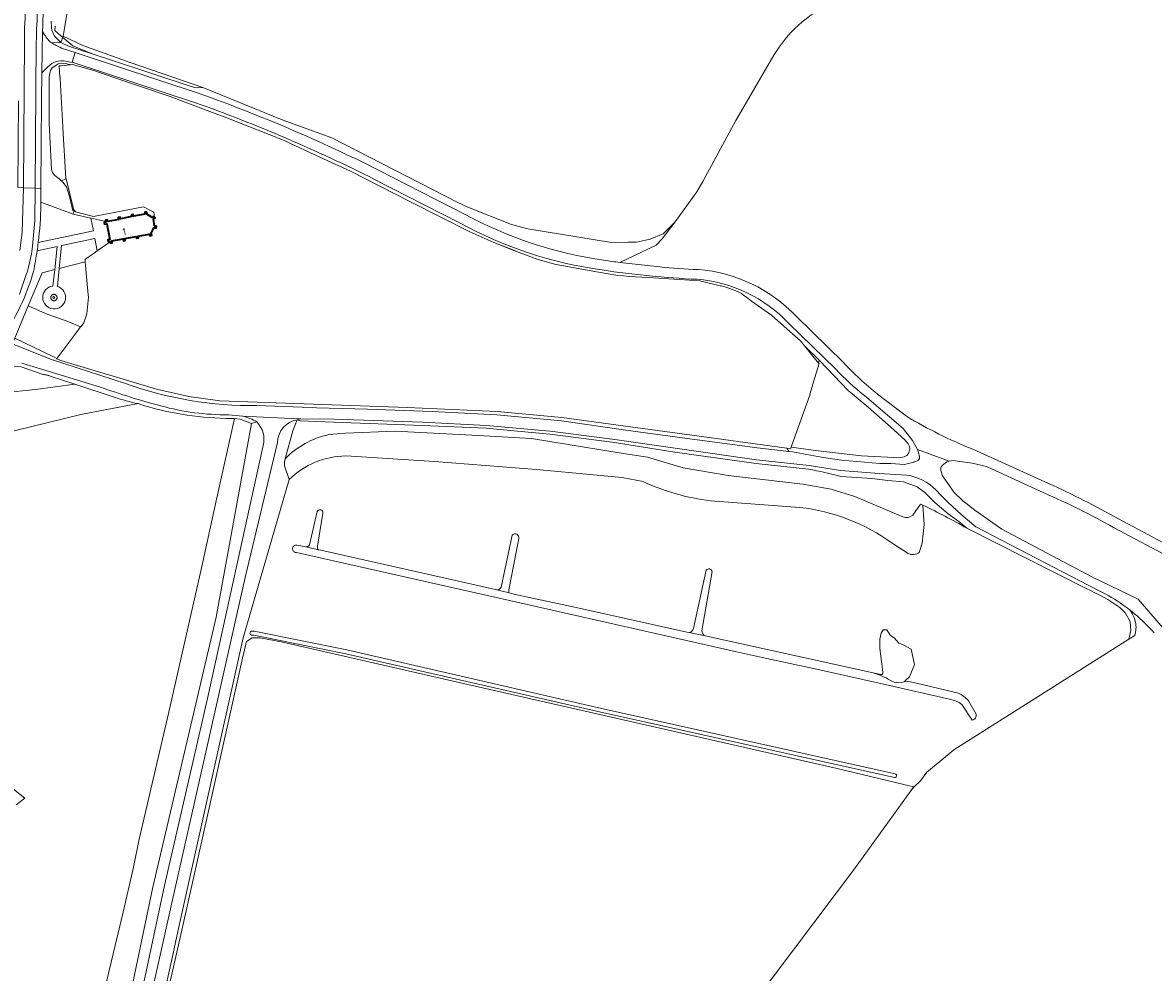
# Model space of a CAD drawing. Extents: x 184422 to 186971, y 345860 to 349088.
# Tile 55 of 59: x 185929 to 186216, y 347972 to 348213. Entities that reach past the tile are written whole.
import ezdxf
from ezdxf.enums import TextEntityAlignment as Align

# ---------------------------------------------------------------- set-up
doc = ezdxf.new("R2010")
doc.units = 0
for name, color, linetype, lineweight in [('B-WE-GR-BEPLANTING_CULTUUR_HEESTERS-GV', 90, 'Continuous', 18), ('B-WE-GR-GRAS-GV', 60, 'Continuous', 13), ('B-WE-GR-HOUTWAL-GV', 40, 'Continuous', 13), ('B-WE-GW-TALUD_KRUIN-G', 90, 'Continuous', 18), ('B-WE-IE-TERREINAFSCHEIDING_KUNSTMATIG_HEKWERK-G', 20, 'IE-TERREINAFSCHEIDING-KUNSTMATIG', 18), ('B-WE-OG-BEBOUWING-GV', 7, 'Continuous', 35), ('B-WE-OG-BEBOUWING-T18', 1, 'Continuous', 18), ('B-WE-OG-TERREIN_CULTUURSCHEIDING-GV', 7, 'Continuous', 18), ('B-WE-OG-TERREIN_ERF-GV', 7, 'Continuous', 18), ('B-WE-OG-WATER_GREPPEL-GV', 160, 'Continuous', 18), ('B-WE-OG-WEG-GV', 7, 'Continuous', 18), ('B-WE-VH-VERHARDING_ASFALT-GV', 252, 'Continuous', 18), ('B-WE-VH-VERHARDING_BETONSTRAATSTEEN-GV', 252, 'Continuous', 18), ('B-WE-VH-VERHARDING_GESLOTEN-GV', 252, 'Continuous', 18), ('B-WE-VH-VERHARDING_HALFVERHARDING_GRIND-GV', 252, 'Continuous', 18), ('B-WE-VH-VERHARDING_SIERBESTRATING-GV', 252, 'Continuous', 18), ('B-WE-VH-VERHARDING_STRAATBAKSTEEN-GV', 252, 'Continuous', 18)]:
    doc.layers.add(name, color=color, linetype=linetype, lineweight=lineweight)
doc.styles.add('NLCS-ISO-M1000-T18', font='NLCS-ISO.ttf', dxfattribs={"height": 1.8})
doc.linetypes.add('IE-TERREINAFSCHEIDING-KUNSTMATIG', pattern='A,4,[82,NLCS.SHX,S=0.75,R=90,X=0,Y=0],4,-2', length=10)

msp = doc.modelspace()

# ---------------------------------------------------------------- linework, layer by layer
at = {"layer": 'B-WE-GR-BEPLANTING_CULTUUR_HEESTERS-GV', "flags": 128}
for points in [[(185930.383, 348141.364), (185935.162, 348139.189), (185940.719, 348137.244), (185943.701, 348135.956), (185943.812, 348136.103), (185944.506, 348137.017), (185945.1, 348138.757), (185945.294, 348139.326), (185945.664, 348143.496), (185945.608, 348144.157), (185944.977, 348151.599), (185944.896, 348152.555), (185938.272, 348150.861), (185937.811, 348146.266)], [(185936.672, 348146.374), (185937.102, 348150.562), (185933.89, 348149.741), (185930.383, 348141.364)]]:
    msp.add_lwpolyline(points, dxfattribs=at)
at = {"layer": 'B-WE-GR-BEPLANTING_CULTUUR_HEESTERS-GV'}
msp.add_lwpolyline([(185937.811, 348146.266, -10.089994), (185936.672, 348146.374)], format="xyb", dxfattribs=at)
at = {"layer": 'B-WE-GR-GRAS-GV', "flags": 128}
for points in [[(185936.248, 348213.695), (185936.302, 348212.055), (185936.393, 348211.435), (185936.696, 348210.642), (185937.095, 348209.885), (185937.784, 348209.152), (185938.666, 348208.291), (185939.258, 348209.887), (185940.499, 348217.485)], [(185940.499, 348217.485), (185939.258, 348209.887), (185944.274, 348207.542), (185956.264, 348203.194), (185974.751, 348196.896), (185994.965, 348188.6), (186007.55, 348184.015), (186039.642, 348167.629), (186042.177, 348166.393), (186053.288, 348161.983), (186057.401, 348160.95), (186078.715, 348157.468), (186082.81, 348157.483), (186085.027, 348157.491), (186088.535, 348158.327), (186091.814, 348159.609), (186094.864, 348162.687), (186100.381, 348170.337), (186101.961, 348172.937), (186110.325, 348188.45), (186119.995, 348205.041)], [(185958.359, 348116.457), (185943.794, 348113.7), (185918.394, 348107.482)], [(185928.234, 347873.772), (185939.866, 347924.613), (185950.918, 347972.272), (185954.557, 347987.121), (185957.114, 347998.594), (185958.589, 348005.74), (185966.03, 348037.669), (185974.553, 348075.038), (185978.159, 348091.756), (185982.86, 348112.709)], [(185982.86, 348112.709), (185982.278, 348112.723), (185981.865, 348112.719), (185981.452, 348112.717), (185981.215, 348112.717), (185981.039, 348112.717), (185980.626, 348112.72)], [(186128.755, 348099.784), (186115.475, 348101.213), (186094.758, 348104.109), (186078.859, 348106.682), (186063.027, 348108.704), (186054.832, 348109.458), (186046.801, 348110.212), (186030.64, 348110.9), (186007.989, 348111.785), (185999.499, 348112.08), (185998.795, 348112.317), (185997.655, 348109.588), (185995.687, 348102.467)], [(186152.818, 348087.634), (186140.59, 348092.826), (186134.545, 348094.685), (186127.361, 348096.002), (186108.367, 348098.152), (186096.887, 348100.127), (186087.887, 348102.847), (186081.174, 348103.898), (186058.35, 348107.579), (186044.794, 348108.338), (186023.655, 348109.475), (186011.043, 348108.963), (186006.802, 348108.587)], [(186006.802, 348108.587), (186011.043, 348108.963), (186023.655, 348109.475), (186044.794, 348108.338), (186058.35, 348107.579), (186081.174, 348103.898), (186087.887, 348102.847), (186096.887, 348100.127), (186108.367, 348098.152), (186127.361, 348096.002), (186134.545, 348094.685), (186140.59, 348092.826), (186152.818, 348087.634)], [(186086.709, 348096.648), (186081.405, 348097.704), (186059.621, 348099.699), (186033.65, 348101.759), (186011.141, 348103.159)], [(186011.141, 348103.159), (186033.65, 348101.759), (186059.621, 348099.699), (186081.405, 348097.704), (186086.709, 348096.648)], [(185995.572, 348100.663), (185996.736, 348097.207)], [(185996.736, 348097.207), (185985.047, 348056.893), (185968.421, 347982.221), (185967.221, 347976.599), (185950.101, 347900.371)], [(186169.031, 348084.755), (186167.01, 348086.449), (186164.319, 348088.467), (186160.889, 348091.292), (186158.333, 348093.848), (186156.45, 348095.328), (186152.952, 348096.606), (186148.984, 348096.875), (186144.881, 348097.413), (186137.099, 348097.969)], [(186126.618, 348090.056), (186103.902, 348091.741)], [(186103.902, 348091.741), (186126.618, 348090.056)], [(186156.962, 348078.614), (186157.653, 348080.984), (186158.194, 348085.727), (186157.88, 348090.608), (186157.228, 348090.906), (186155.299, 348088.112)], [(186155.299, 348088.112), (186157.228, 348090.906), (186157.88, 348090.608)], [(186157.88, 348090.608), (186158.194, 348085.727), (186157.653, 348080.984), (186156.962, 348078.614)], [(186001.905, 348080.573), (186003.872, 348088.996)], [(186005.29, 348088.625), (186003.969, 348080.2)], [(186199.413, 348069.421), (186169.031, 348084.755)], [(186050.612, 348069.814), (186053.448, 348082.997)], [(186055.112, 348082.143), (186052.599, 348069.087)], [(186154.131, 348078.387), (186150.04, 348080.959)], [(186150.04, 348080.959), (186154.131, 348078.387)], [(186102.553, 348057.405), (186145.217, 348047.985), (186147.08, 348047.574), (186147.591, 348047.592), (186147.712, 348048.135), (186147.446, 348050.195), (186146.891, 348054.199), (186146.939, 348056.574), (186147.277, 348058.118), (186147.784, 348058.948), (186148.725, 348058.948), (186149.57, 348057.546), (186150.656, 348056.802), (186151.729, 348055.578), (186151.824, 348055.539), (186152.831, 348055.126), (186154.916, 348054.014), (186155.715, 348050.142), (186154.464, 348047.011), (186153.439, 348046.021), (186153.095, 348045.689), (186153.882, 348045.783), (186154.645, 348045.739), (186156.264, 348045.363), (186166.944, 348042.872), (186167.298, 348042.687), (186167.644, 348042.483), (186167.98, 348042.261), (186168.305, 348042.022), (186168.617, 348041.767), (186168.915, 348041.496), (186169.199, 348041.211), (186169.466, 348040.914), (186171.395, 348037.475), (186171.421, 348037.249), (186171.403, 348037.008), (186171.335, 348036.765), (186171.217, 348036.537), (186171.054, 348036.337), (186170.858, 348036.179), (186170.644, 348036.067), (186170.426, 348036.002), (186167.815, 348039.967), (186167.084, 348040.498), (186166.195, 348040.878), (186164.667, 348041.345), (186148.324, 348045.007), (186131.237, 348048.825), (186116.981, 348051.862), (186110.148, 348053.41), (186050.118, 348066.989), (185998.588, 348078.583), (185998.404, 348078.596), (185998.215, 348078.647), (185998.032, 348078.741), (185997.87, 348078.875), (185997.741, 348079.04), (185997.652, 348079.225), (185997.606, 348079.416), (185997.598, 348079.6), (185997.625, 348079.782), (185997.692, 348079.966), (185997.8, 348080.141), (185997.947, 348080.292), (185998.123, 348080.407), (185998.314, 348080.481), (185998.508, 348080.511), (185998.692, 348080.504), (186000.94, 348080.039)], [(186004.232, 348079.314), (186004.766, 348079.196), (186049.162, 348069.174), (186049.576, 348069.075)], [(186099.505, 348059.269), (186102.752, 348074.118)], [(186104.291, 348073.748), (186101.654, 348058.65)], [(186052.687, 348068.332), (186053.883, 348068.047), (186068.544, 348064.864), (186084.945, 348061.225), (186097.814, 348058.365), (186098.478, 348058.23)], [(185962.893, 347953.818), (185969.591, 347983.342), (185976.125, 348012.51), (185984.896, 348051.703), (185985.85, 348056.003), (185987.309, 348056.89), (185989.33, 348056.89), (185995.079, 348055.834), (186042.161, 348045.019), (186136.04, 348023.677), (186155.5, 348019.053), (186154.83, 348017.955), (186155.623, 348019.001), (186157.255, 348020.574), (186158.917, 348022.751), (186162.163, 348025.415), (186165.777, 348028.383), (186210.287, 348056.579), (186210.748, 348058.73), (186210.597, 348061.065), (186209.313, 348063.249), (186207.957, 348064.62)], [(185987.186, 348058.591), (185987.818, 348058.591), (186011.368, 348053.817), (186075.085, 348039.211), (186150.86, 348022.331)], [(186109.684, 347957.333), (186140.526, 347998.151), (186154.83, 348017.955), (186155.5, 348019.053), (186136.04, 348023.677), (186042.161, 348045.019), (185995.079, 348055.834), (185989.33, 348056.89), (185987.309, 348056.89), (185985.85, 348056.003), (185984.896, 348051.703), (185976.125, 348012.51), (185969.591, 347983.342), (185962.893, 347953.818)], [(186150.643, 348021.355), (186074.864, 348038.236), (186011.157, 348052.84), (185987.717, 348057.591), (185987.186, 348057.591)], [(185914.941, 348027.654), (185929.529, 348016.148), (185927.277, 348014.468)]]:
    msp.add_lwpolyline(points, dxfattribs=at)
at = {"layer": 'B-WE-GR-GRAS-GV'}
for points in [[(186119.995, 348205.041, -0.1558419), (186134.557, 348218.187)], [(185980.626, 348112.72, -0.0744231), (185958.359, 348116.457)], [(186006.802, 348108.587, 0.1440888), (185995.687, 348102.467)], [(185995.687, 348102.467, -0.1440888), (186006.802, 348108.587)], [(185995.687, 348102.467, 0.0638413), (185995.572, 348100.663)], [(186011.141, 348103.159, 0.1894722), (185996.736, 348097.207)], [(185996.736, 348097.207, -0.1894722), (186011.141, 348103.159)], [(186137.099, 348097.969, 0.0176181), (186128.755, 348099.784)], [(186103.902, 348091.741, -0.0768333), (186086.709, 348096.648)], [(186086.709, 348096.648, 0.0768333), (186103.902, 348091.741)], [(186003.872, 348088.996, -0.9121427), (186005.29, 348088.625)], [(186150.04, 348080.959, 0.1305734), (186126.618, 348090.056)], [(186126.618, 348090.056, -0.1305734), (186150.04, 348080.959)], [(186169.031, 348084.755, 0.0258914), (186157.88, 348090.608)], [(186157.88, 348090.608, -0.0258914), (186169.031, 348084.755)], [(186155.299, 348088.112, -0.2886722), (186152.818, 348087.634)], [(186152.818, 348087.634, 0.2886722), (186155.299, 348088.112)], [(186053.448, 348082.997, -0.8134606), (186055.112, 348082.143)], [(186000.94, 348080.039, 0.328231), (186001.905, 348080.573)], [(186003.969, 348080.2, 0.3556831), (186004.232, 348079.314)], [(186156.962, 348078.614, -0.2884643), (186154.131, 348078.387)], [(186154.131, 348078.387, 0.2884643), (186156.962, 348078.614)], [(186102.752, 348074.118, -0.6253357), (186104.291, 348073.748)], [(186049.576, 348069.075, 0.3364397), (186050.612, 348069.814)], [(186207.957, 348064.62, 0.0519028), (186199.413, 348069.421)], [(186052.599, 348069.087, 0.2093606), (186052.687, 348068.332)], [(185987.186, 348057.591, -0.8337091), (185987.186, 348058.591)], [(186098.478, 348058.23, 0.301066), (186099.505, 348059.269)], [(186101.654, 348058.65, 0.3055134), (186102.553, 348057.405)], [(186150.86, 348022.331, -0.88171), (186150.643, 348021.355)]]:
    msp.add_lwpolyline(points, format="xyb", dxfattribs=at)
at = {"layer": 'B-WE-GR-GRAS-GV', "flags": 128}
for points in [[(185939.258, 348209.887), (185938.666, 348208.291), (185940.602, 348207.331), (185946.917, 348205.311), (185951.281, 348203.915), (185971.846, 348197.145), (185972.743, 348196.862), (185973.443, 348196.777), (185974.751, 348196.896), (185956.264, 348203.194), (185944.274, 348207.542)], [(185938.773, 348173.152), (185940.003, 348173.629), (185939.976, 348173.736), (185939.207, 348186.595), (185939.187, 348186.828), (185938.461, 348199.071), (185938.478, 348199.558), (185938.435, 348199.505), (185938.268, 348202.334), (185938.735, 348202.388), (185941.037, 348202.657), (185940.953, 348202.684), (185939.809, 348202.933), (185938.781, 348203.035), (185938.017, 348202.897), (185937.269, 348202.38), (185936.379, 348201.734), (185936.106, 348201.348), (185935.831, 348200.465), (185935.702, 348199.559), (185935.669, 348187.806), (185936.328, 348176.085), (185936.582, 348175.265), (185937.145, 348174.489), (185938.23, 348173.62)], [(185937.631, 348127.963), (185937.527, 348127.826), (185938.694, 348127.446), (185962.981, 348120.177), (185971.242, 348118.309), (185979.142, 348117.161), (186026.732, 348115.476), (186049.62, 348114.441), (186066.107, 348112.915), (186097.291, 348108.69), (186123.252, 348105.135), (186124.212, 348105.003), (186124.34, 348105.357), (186124.528, 348105.879), (186129.197, 348118.828), (186129.141, 348118.875), (186130.746, 348124.241), (186131.465, 348126.646), (186131.345, 348126.792), (186127.806, 348131.124), (186126.635, 348132.557), (186124.037, 348134.846), (186119.373, 348138.955), (186114.333, 348142.525), (186113.045, 348143.522), (186112.388, 348143.974), (186111.716, 348144.437), (186110.728, 348144.99), (186108.799, 348145.76), (186107.245, 348146.234), (186106.581, 348146.394), (186106.346, 348146.451), (186101.12, 348147.707), (186088.004, 348148.505), (186083.15, 348148.812), (186081.714, 348148.93), (186080.29, 348149.046), (186079.313, 348149.2), (186077.313, 348149.517), (186073.928, 348150.137), (186064.163, 348151.971), (186059.773, 348153.243), (186054.527, 348155.174), (186053.819, 348155.494), (186048.755, 348157.4), (186042.695, 348160.13), (186027.774, 348167.705), (186012.339, 348175.542), (186004.495, 348179.114), (185995.627, 348183.283), (185995.179, 348183.494), (185994.481, 348183.771), (185980.864, 348189.172), (185976.551, 348190.785), (185966.48, 348194.553), (185952.133, 348199.377), (185947.081, 348201.148), (185941.64, 348202.727), (185941.037, 348202.657), (185938.735, 348202.388), (185938.268, 348202.334), (185938.435, 348199.505), (185938.478, 348199.558), (185938.461, 348199.071), (185939.187, 348186.828), (185939.207, 348186.595), (185939.976, 348173.736), (185940.003, 348173.629), (185941.904, 348165.96), (185942.101, 348165.678), (185942.431, 348165.206), (185947.001, 348164.047), (185959.696, 348166.477), (185961.431, 348165.598), (185962.317, 348165.149), (185962.512, 348163.814), (185962.621, 348163.683), (185962.54, 348163.623), (185962.212, 348163.38), (185962.49, 348161.709), (185962.832, 348161.625), (185963.017, 348161.579), (185962.874, 348161.101), (185962.617, 348161.178), (185962.405, 348161.241), (185961.899, 348160.32), (185961.604, 348159.784), (185961.791, 348159.331), (185961.338, 348159.144), (185961.155, 348159.588), (185958.305, 348159.053), (185958.388, 348158.6), (185957.906, 348158.511), (185957.824, 348158.96), (185957.821, 348158.974), (185954.969, 348158.448), (185954.977, 348158.405), (185955.054, 348157.986), (185954.572, 348157.897), (185954.496, 348158.311), (185954.487, 348158.359), (185951.674, 348157.841), (185951.688, 348157.764), (185951.76, 348157.379), (185951.278, 348157.29), (185951.226, 348157.577), (185947.922, 348155.307), (185947.104, 348154.745), (185944.817, 348153.172), (185944.872, 348152.743), (185944.896, 348152.555), (185944.977, 348151.599), (185945.608, 348144.157), (185945.664, 348143.496), (185945.294, 348139.326), (185945.1, 348138.757), (185944.506, 348137.017), (185943.812, 348136.103), (185943.701, 348135.956), (185942.56, 348134.454), (185937.702, 348128.056)], [(185941.904, 348165.96), (185940.003, 348173.629), (185938.773, 348173.152), (185939.209, 348172.776), (185940.07, 348171.595), (185940.871, 348169.175), (185941.694, 348165.464)]]:
    msp.add_lwpolyline(points, close=True, dxfattribs=at)
at = {"layer": 'B-WE-GR-HOUTWAL-GV', "flags": 128}
for points in [[(185952.226, 348118.131), (185942.215, 348121.374), (185932.265, 348120.061), (185923.979, 348119.224)], [(185918.394, 348107.482), (185943.794, 348113.7), (185958.359, 348116.457)], [(185951.933, 347944.834), (185962.094, 347993.507), (185978.155, 348062.174), (185987.19, 348111.408), (185984.239, 348112.523), (185982.86, 348112.709), (185978.159, 348091.756), (185974.553, 348075.038), (185966.03, 348037.669), (185958.589, 348005.74), (185957.114, 347998.594), (185954.557, 347987.121), (185950.918, 347972.272), (185939.866, 347924.613)]]:
    msp.add_lwpolyline(points, dxfattribs=at)
at = {"layer": 'B-WE-GR-HOUTWAL-GV'}
msp.add_lwpolyline([(185958.359, 348116.457, -0.039141), (185952.226, 348118.131)], format="xyb", dxfattribs=at)
at = {"layer": 'B-WE-GW-TALUD_KRUIN-G', "flags": 128}
msp.add_lwpolyline([(185941.778, 348164.636), (185946.26, 348163.639), (185950.087, 348162.787), (185950.029, 348163.109), (185950.497, 348163.215), (185950.619, 348162.752), (185953.409, 348163.312), (185953.287, 348163.802), (185953.771, 348163.906), (185953.866, 348163.426), (185956.727, 348164.01), (185956.597, 348164.465), (185957.073, 348164.569), (185957.186, 348164.101), (185960.013, 348164.664), (185960.025, 348165.153), (185960.514, 348165.15), (185960.502, 348164.645), (185961.927, 348163.792), (185962.309, 348164.059), (185962.512, 348163.814)], dxfattribs=at)
at = {"layer": 'B-WE-GW-TALUD_KRUIN-G'}
msp.add_lwpolyline([(186006.802, 348108.587, 0.1440888), (185995.687, 348102.467)], format="xyb", dxfattribs=at)
at = {"layer": 'B-WE-IE-TERREINAFSCHEIDING_KUNSTMATIG_HEKWERK-G', "flags": 128}
for points in [[(185937.192, 348212.467), (185937.159, 348211.369), (185938.696, 348209.996), (185941.71, 348207.41), (185946.917, 348205.311)], [(186131.549, 348127.428), (186127.806, 348131.124), (186126.635, 348132.557), (186124.037, 348134.846), (186119.373, 348138.955), (186114.333, 348142.525), (186113.045, 348143.522), (186112.388, 348143.974), (186111.716, 348144.437), (186110.728, 348144.99), (186108.799, 348145.76), (186107.245, 348146.234), (186106.581, 348146.394), (186106.346, 348146.451), (186101.12, 348147.707), (186088.004, 348148.505), (186083.15, 348148.812), (186081.714, 348148.93), (186080.29, 348149.046), (186079.313, 348149.2), (186077.313, 348149.517), (186073.928, 348150.137), (186064.163, 348151.971), (186059.773, 348153.243), (186054.527, 348155.174), (186048.755, 348157.4), (186042.695, 348160.13), (186027.774, 348167.705), (186012.339, 348175.542), (186004.495, 348179.114), (185995.627, 348183.283), (185994.481, 348183.771), (185980.864, 348189.172), (185976.551, 348190.785), (185966.48, 348194.553), (185952.133, 348199.377), (185947.081, 348201.148), (185941.64, 348202.727)]]:
    msp.add_lwpolyline(points, dxfattribs=at)
at = {"layer": 'B-WE-OG-BEBOUWING-GV', "flags": 128}
msp.add_lwpolyline([(185951.193, 348157.752), (185951.211, 348157.657), (185951.226, 348157.577), (185951.278, 348157.29), (185951.76, 348157.379), (185951.688, 348157.764), (185951.674, 348157.841), (185954.487, 348158.359), (185954.496, 348158.311), (185954.572, 348157.897), (185955.054, 348157.986), (185954.977, 348158.405), (185954.969, 348158.448), (185957.821, 348158.974), (185957.824, 348158.96), (185957.906, 348158.511), (185958.388, 348158.6), (185958.305, 348159.053), (185961.155, 348159.588), (185961.338, 348159.144), (185961.791, 348159.331), (185961.604, 348159.784), (185961.899, 348160.32), (185962.405, 348161.241), (185962.617, 348161.178), (185962.874, 348161.101), (185963.017, 348161.579), (185962.832, 348161.625), (185962.49, 348161.709), (185962.212, 348163.38), (185962.54, 348163.623), (185962.621, 348163.683), (185962.512, 348163.814), (185962.309, 348164.059), (185961.927, 348163.792), (185960.502, 348164.645), (185960.514, 348165.15), (185960.025, 348165.153), (185960.013, 348164.664), (185957.186, 348164.101), (185957.073, 348164.569), (185956.597, 348164.465), (185956.727, 348164.01), (185953.866, 348163.426), (185953.771, 348163.906), (185953.287, 348163.802), (185953.409, 348163.312), (185950.619, 348162.752), (185950.497, 348163.215), (185950.029, 348163.109), (185950.087, 348162.787), (185950.112, 348162.646), (185949.665, 348162.533), (185949.746, 348162.093), (185950.374, 348162.195), (185951.104, 348158.234), (185950.622, 348158.145), (185950.711, 348157.664)], close=True, dxfattribs=at)
at = {"layer": 'B-WE-OG-TERREIN_CULTUURSCHEIDING-GV', "flags": 128}
for points in [[(185938.272, 348150.861), (185944.896, 348152.555), (185944.872, 348152.743), (185944.817, 348153.172), (185947.104, 348154.745), (185947.922, 348155.307), (185947.342, 348158.455), (185938.853, 348156.657)], [(185937.614, 348127.971), (185937.631, 348127.963), (185937.702, 348128.056), (185942.56, 348134.454), (185943.701, 348135.956), (185940.719, 348137.244), (185935.162, 348139.189), (185930.383, 348141.364), (185926.941, 348133.141), (185936.612, 348128.46), (185937.052, 348128.247)]]:
    msp.add_lwpolyline(points, close=True, dxfattribs=at)
at = {"layer": 'B-WE-OG-TERREIN_ERF-GV', "flags": 128}
msp.add_lwpolyline([(185942.101, 348165.678), (185941.778, 348164.636), (185946.26, 348163.639), (185950.087, 348162.787), (185950.029, 348163.109), (185950.497, 348163.215), (185950.619, 348162.752), (185953.409, 348163.312), (185953.287, 348163.802), (185953.771, 348163.906), (185953.866, 348163.426), (185956.727, 348164.01), (185956.597, 348164.465), (185957.073, 348164.569), (185957.186, 348164.101), (185960.013, 348164.664), (185960.025, 348165.153), (185960.514, 348165.15), (185960.502, 348164.645), (185961.927, 348163.792), (185962.309, 348164.059), (185962.512, 348163.814), (185962.317, 348165.149), (185961.431, 348165.598), (185959.696, 348166.477), (185947.001, 348164.047), (185942.431, 348165.206)], close=True, dxfattribs=at)
msp.add_lwpolyline([(185927.277, 348014.468), (185929.529, 348016.148), (185914.941, 348027.654)], dxfattribs=at)
at = {"layer": 'B-WE-OG-WATER_GREPPEL-GV'}
for points in [[(186005.29, 348088.625, 0.9121427), (186003.872, 348088.996)], [(186001.905, 348080.573, -0.328231), (186000.94, 348080.039)], [(186004.232, 348079.314, -0.3556831), (186003.969, 348080.2)], [(185987.186, 348058.591, 0.8337091), (185987.186, 348057.591)], [(186150.643, 348021.355, 0.88171), (186150.86, 348022.331)]]:
    msp.add_lwpolyline(points, format="xyb", dxfattribs=at)
at = {"layer": 'B-WE-OG-WATER_GREPPEL-GV', "flags": 128}
for points in [[(186003.872, 348088.996), (186001.905, 348080.573)], [(186003.969, 348080.2), (186005.29, 348088.625)], [(186000.94, 348080.039), (186004.232, 348079.314)], [(186150.86, 348022.331), (186075.085, 348039.211), (186011.368, 348053.817), (185987.818, 348058.591), (185987.186, 348058.591)], [(185987.186, 348057.591), (185987.717, 348057.591), (186011.157, 348052.84), (186074.864, 348038.236), (186150.643, 348021.355)]]:
    msp.add_lwpolyline(points, dxfattribs=at)
msp.add_lwpolyline([(186004.766, 348079.196), (186004.232, 348079.314), (186000.94, 348080.039), (185998.692, 348080.504), (185998.508, 348080.511), (185998.314, 348080.481), (185998.123, 348080.407), (185997.947, 348080.292), (185997.8, 348080.141), (185997.692, 348079.966), (185997.625, 348079.782), (185997.598, 348079.6), (185997.606, 348079.416), (185997.652, 348079.225), (185997.741, 348079.04), (185997.87, 348078.875), (185998.032, 348078.741), (185998.215, 348078.647), (185998.404, 348078.596), (185998.588, 348078.583), (186050.118, 348066.989), (186110.148, 348053.41), (186116.981, 348051.862), (186131.237, 348048.825), (186148.324, 348045.007), (186164.667, 348041.345), (186166.195, 348040.878), (186167.084, 348040.498), (186167.815, 348039.967), (186170.426, 348036.002), (186170.644, 348036.067), (186170.858, 348036.179), (186171.054, 348036.337), (186171.217, 348036.537), (186171.335, 348036.765), (186171.403, 348037.008), (186171.421, 348037.249), (186171.395, 348037.475), (186169.466, 348040.914), (186169.199, 348041.211), (186168.915, 348041.496), (186168.617, 348041.767), (186168.305, 348042.022), (186167.98, 348042.261), (186167.644, 348042.483), (186167.298, 348042.687), (186166.944, 348042.872), (186156.264, 348045.363), (186154.645, 348045.739), (186153.882, 348045.783), (186153.095, 348045.689), (186152.328, 348045.569), (186151.653, 348045.502), (186151.14, 348045.549), (186150.614, 348045.668), (186149.796, 348045.961), (186149.01, 348046.406), (186148.507, 348046.709), (186147.847, 348047.017), (186147.048, 348047.421), (186145.217, 348047.985), (186102.553, 348057.405), (186098.478, 348058.23), (186097.814, 348058.365), (186084.945, 348061.225), (186068.544, 348064.864), (186053.883, 348068.047), (186052.687, 348068.332), (186049.576, 348069.075), (186049.162, 348069.174)], close=True, dxfattribs=at)
at = {"layer": 'B-WE-OG-WEG-GV'}
for points in [[(185934.842, 348222.274, 0.0178659), (185933.988, 348211.102)], [(185934.558, 348210.276, 0.1092907), (185936.351, 348208.209)], [(185936.351, 348208.209, 0.0535239), (185937.505, 348207.529)], [(185937.505, 348207.529, 0.0232885), (185939.338, 348206.702)], [(185939.963, 348203.514, 0.2681349), (185935.372, 348202.123)], [(186018.445, 348173.498, 0.0305443), (185972.931, 348192.985)], [(185973.85, 348195.337, -0.0304647), (186019.464, 348175.853)], [(186041.31, 348164.636, 0.08757), (186076.778, 348152.918)], [(186076.322, 348150.451, -0.0901259), (186040.015, 348162.45)], [(185932.642, 348155.326, -0.0145149), (185931.718, 348150.095)], [(186076.778, 348152.918, 0.0041295), (186080.811, 348152.352)], [(185931.718, 348150.095, -0.0793145), (185923.562, 348132.8)], [(186100.434, 348148.08, -0.0259889), (186076.322, 348150.451)], [(186123.785, 348136.875, 0.1858653), (186100.434, 348148.08)], [(186142.988, 348118.571, -0.0460147), (186135.761, 348125.21)], [(185955.081, 348121.62, 0.0903083), (185988.55, 348115.948)], [(185964.129, 348115.899, -0.024633), (185948.755, 348120.685)], [(185952.226, 348118.131, 0.039141), (185958.359, 348116.457)], [(185958.359, 348116.457, 0.0744231), (185980.626, 348112.72)], [(185981.338, 348113.637, -0.0706661), (185964.129, 348115.899)], [(185988.484, 348111.802, 0.0823678), (185984.911, 348113.31)], [(185990.14, 348105.819, 0.2595769), (185988.484, 348111.802)], [(185998.795, 348112.317, 0.3637462), (185993.762, 348106.573)], [(186124.729, 348104.208, -0.0143889), (186132.058, 348102.826)], [(186156.763, 348103.956, 0.0668571), (186156.614, 348104.573)], [(185995.572, 348100.663, -0.0638413), (185995.687, 348102.467)], [(186155.571, 348101.567, 0.0278222), (186155.746, 348101.682)], [(186156.645, 348102.041, 0.3395983), (186156.984, 348103.04)], [(186128.755, 348099.784, -0.0176181), (186137.099, 348097.969)], [(186161.211, 348094.425, 0.1814756), (186153.736, 348098.233)], [(186199.413, 348069.421, -0.0519028), (186207.957, 348064.62)], [(186211.776, 348057.522, 0.120271), (186211.945, 348060.856)]]:
    msp.add_lwpolyline(points, format="xyb", dxfattribs=at)
at = {"layer": 'B-WE-OG-WEG-GV', "flags": 128}
for points in [[(185936.351, 348208.209), (185938.666, 348208.291), (185937.784, 348209.152), (185937.095, 348209.885), (185936.696, 348210.642), (185936.393, 348211.435), (185936.302, 348212.055), (185936.248, 348213.695)], [(185933.988, 348211.102), (185934.558, 348210.276)], [(186080.811, 348152.352), (186090.036, 348156.749), (186091.597, 348158.387), (186094.864, 348162.687), (186091.814, 348159.609), (186088.535, 348158.327), (186085.027, 348157.491), (186082.81, 348157.483), (186078.715, 348157.468), (186057.401, 348160.95), (186053.288, 348161.983), (186042.177, 348166.393), (186039.642, 348167.629), (186007.55, 348184.015), (185994.965, 348188.6), (185974.751, 348196.896), (185973.443, 348196.777), (185972.743, 348196.862), (185971.846, 348197.145), (185951.281, 348203.915), (185946.917, 348205.311), (185940.602, 348207.331), (185938.666, 348208.291), (185936.351, 348208.209)], [(185939.338, 348206.702), (185942.289, 348205.777), (185973.85, 348195.337)], [(185935.372, 348202.123), (185933.821, 348200.62), (185933.742, 348193.543), (185933.62, 348171.148), (185933.601, 348167.671), (185941.778, 348164.636), (185942.101, 348165.678)], [(185942.101, 348165.678), (185941.904, 348165.96), (185941.694, 348165.464), (185940.871, 348169.175), (185940.07, 348171.595), (185939.209, 348172.776), (185938.773, 348173.152), (185938.23, 348173.62), (185937.145, 348174.489), (185936.582, 348175.265), (185936.328, 348176.085), (185935.669, 348187.806), (185935.702, 348199.559), (185935.831, 348200.465), (185936.106, 348201.348), (185936.379, 348201.734), (185937.269, 348202.38), (185938.017, 348202.897), (185938.781, 348203.035), (185939.809, 348202.933), (185940.953, 348202.684), (185941.037, 348202.657), (185941.64, 348202.727), (185947.081, 348201.148), (185952.133, 348199.377), (185966.48, 348194.553), (185976.551, 348190.785), (185980.864, 348189.172), (185994.481, 348183.771), (185995.179, 348183.494), (185995.627, 348183.283), (186004.495, 348179.114), (186012.339, 348175.542), (186027.774, 348167.705), (186042.695, 348160.13), (186048.755, 348157.4), (186053.819, 348155.494), (186054.527, 348155.174), (186059.773, 348153.243), (186064.163, 348151.971), (186073.928, 348150.137), (186077.313, 348149.517), (186079.313, 348149.2), (186080.29, 348149.046), (186081.714, 348148.93), (186083.15, 348148.812), (186088.004, 348148.505), (186101.12, 348147.707), (186106.346, 348146.451), (186106.581, 348146.394), (186107.245, 348146.234), (186108.799, 348145.76), (186110.728, 348144.99), (186111.716, 348144.437), (186112.388, 348143.974), (186113.045, 348143.522), (186114.333, 348142.525), (186119.373, 348138.955), (186124.037, 348134.846), (186126.635, 348132.557), (186127.806, 348131.124), (186131.345, 348126.792), (186131.478, 348127.357), (186131.549, 348127.428), (186138.87, 348119.77), (186143.923, 348115.586), (186150.471, 348109.823), (186153.372, 348107.156), (186154.129, 348106.236), (186154.485, 348105.561), (186154.545, 348104.99), (186154.507, 348104.622), (186154.213, 348103.773), (186153.82, 348103.294), (186153.096, 348102.93), (186152.307, 348102.736), (186151.175, 348102.663), (186150.495, 348102.768), (186142.296, 348103.185), (186131.249, 348104.428), (186124.34, 348105.357), (186124.212, 348105.003), (186123.252, 348105.135), (186123.799, 348104.314), (186124.729, 348104.208)], [(185972.931, 348192.985), (185941.563, 348203.306), (185941.531, 348203.204), (185939.963, 348203.514)], [(186019.464, 348175.853), (186041.31, 348164.636)], [(186040.015, 348162.45), (186018.445, 348173.498)], [(185923.562, 348132.8), (185926.331, 348131.683), (185926.941, 348133.141), (185930.383, 348141.364), (185933.89, 348149.741), (185937.102, 348150.562), (185937.701, 348156.391), (185932.642, 348155.326)], [(186135.761, 348125.21), (186123.785, 348136.875)], [(185937.631, 348127.963), (185937.614, 348127.971), (185937.052, 348128.247), (185936.612, 348128.46), (185926.941, 348133.141), (185926.331, 348131.683), (185936.328, 348127.648), (185955.081, 348121.62)], [(185948.755, 348120.685), (185928.728, 348126.795)], [(185988.55, 348115.948), (186000, 348115.522), (186000.444, 348115.509), (186016.62, 348115.029), (186033.104, 348114.461), (186049.572, 348113.588), (186065.972, 348112.115), (186082.324, 348109.735), (186098.636, 348107.535), (186115.745, 348105.236), (186123.799, 348104.314), (186123.252, 348105.135), (186097.291, 348108.69), (186066.107, 348112.915), (186049.62, 348114.441), (186026.732, 348115.476), (185979.142, 348117.161), (185971.242, 348118.309), (185962.981, 348120.177), (185938.694, 348127.446), (185937.527, 348127.826), (185937.631, 348127.963)], [(185918.653, 348126.625), (185919.776, 348126.097), (185923.565, 348126.09), (185926.059, 348126.043), (185928.541, 348125.804), (185933.95, 348123.934), (185934.119, 348123.912), (185934.289, 348123.887), (185934.457, 348123.86), (185934.625, 348123.829), (185934.793, 348123.796), (185934.96, 348123.76), (185935.126, 348123.721), (185935.292, 348123.679), (185935.457, 348123.635), (185935.621, 348123.588), (185935.784, 348123.538), (185935.947, 348123.485), (185942.215, 348121.374), (185952.226, 348118.131)], [(185942.215, 348121.374), (185935.947, 348123.485), (185935.784, 348123.538), (185935.621, 348123.588), (185935.457, 348123.635), (185935.292, 348123.679), (185935.126, 348123.721), (185934.96, 348123.76), (185934.793, 348123.796), (185934.625, 348123.829), (185934.457, 348123.86), (185934.289, 348123.887), (185934.119, 348123.912), (185933.95, 348123.934), (185928.541, 348125.804), (185926.059, 348126.043), (185923.565, 348126.09), (185919.776, 348126.097), (185918.653, 348126.625)], [(185888.207, 348108.627), (185887.707, 348107.269), (185887.708, 348107.269), (185905.97, 348112.942), (185908.414, 348113.701), (185923.979, 348119.224), (185932.265, 348120.061), (185942.215, 348121.374)], [(186156.614, 348104.573), (186156.485, 348104.802), (186155.205, 348107.079), (186152.881, 348110.113), (186142.988, 348118.571)], [(185980.626, 348112.72), (185981.039, 348112.717), (185981.215, 348112.717), (185981.452, 348112.717), (185981.865, 348112.719), (185982.278, 348112.723), (185982.86, 348112.709), (185984.239, 348112.523), (185987.19, 348111.408), (185988.484, 348111.802)], [(185984.911, 348113.31), (185981.338, 348113.637)], [(186153.736, 348098.233), (186146.769, 348098.725), (186136.964, 348099.432), (186128.943, 348100.769), (186115.605, 348102.205), (186094.897, 348105.099), (186079.549, 348107.327), (186063.093, 348109.491), (186046.801, 348110.9), (186030.673, 348111.753), (186008.087, 348112.474), (185999.728, 348112.638), (185998.795, 348112.317), (185999.499, 348112.08), (186007.989, 348111.785), (186030.64, 348110.9), (186046.801, 348110.212), (186054.832, 348109.458), (186063.027, 348108.704), (186078.859, 348106.682), (186094.758, 348104.109), (186115.475, 348101.213), (186128.755, 348099.784)], [(185988.484, 348111.802), (185987.19, 348111.408), (185978.155, 348062.174), (185962.094, 347993.507), (185951.933, 347944.834), (185935.184, 347868.683), (185937.144, 347868.285)], [(185995.687, 348102.467), (185997.655, 348109.588), (185998.795, 348112.317)], [(185937.144, 347868.285), (185942.588, 347893.228), (185955.291, 347948.234), (185965.065, 347993.89), (185975.933, 348041.499), (185990.14, 348105.819)], [(185993.762, 348106.573), (185985.583, 348072.282), (185976.279, 348031.238), (185967.072, 347990.256), (185957.534, 347947.694), (185946.244, 347897.441), (185939.23, 347864.828)], [(186156.984, 348103.04), (186156.763, 348103.956)], [(186132.058, 348102.826), (186137.218, 348102.111), (186146.908, 348101.218), (186149.763, 348101.245), (186153.203, 348100.999), (186155.571, 348101.567)], [(186155.746, 348101.682), (186156.645, 348102.041)], [(186025.229, 347843.961), (186023.066, 347843.837), (186020.863, 347844.304), (186017.887, 347843.708), (185949.95, 347859.189), (185949.823, 347859.378), (185945.184, 347860.362), (185943.881, 347860.685), (185943.742, 347860.719), (185942.633, 347861.438), (185942.074, 347862.149), (185941.827, 347862.908), (185941.824, 347864.205), (185950.101, 347900.371), (185967.221, 347976.599), (185968.421, 347982.221), (185985.047, 348056.893), (185996.736, 348097.207), (185995.572, 348100.663)], [(186137.099, 348097.969), (186144.881, 348097.413), (186148.984, 348096.875), (186152.952, 348096.606), (186156.45, 348095.328), (186158.333, 348093.848), (186160.889, 348091.292), (186164.319, 348088.467), (186167.01, 348086.449), (186169.031, 348084.755), (186199.413, 348069.421)], [(186211.945, 348060.856), (186211.611, 348062.035), (186211.385, 348062.563), (186211.116, 348063.07), (186210.807, 348063.555), (186210.46, 348064.012), (186210.169, 348064.238), (186209.877, 348064.462), (186209.583, 348064.684), (186209.288, 348064.903), (186208.991, 348065.12), (186208.692, 348065.335), (186208.001, 348065.818), (186207.302, 348066.29), (186206.594, 348066.748), (186205.879, 348067.195), (186205.156, 348067.628), (186204.425, 348068.049), (186203.356, 348068.493), (186199.895, 348070.298), (186171.361, 348085.164), (186167.57, 348088.252), (186164.255, 348091.378), (186162.381, 348093.254), (186161.211, 348094.425)], [(186207.957, 348064.62), (186209.313, 348063.249), (186210.597, 348061.065), (186210.748, 348058.73), (186210.287, 348056.579), (186211.776, 348057.522)]]:
    msp.add_lwpolyline(points, dxfattribs=at)
at = {"layer": 'B-WE-VH-VERHARDING_ASFALT-GV'}
for points in [[(185930.891, 348226.499, 0.0419847), (185929.42, 348208.911)], [(185929.42, 348208.911, -0.0419847), (185930.891, 348226.499)], [(185932.425, 348208.329, -0.0284128), (185933.712, 348226.136)], [(185933.712, 348226.136, 0.0284128), (185932.425, 348208.329)], [(185933.988, 348211.102, -0.0178659), (185934.842, 348222.274)], [(185932.926, 348157.428, 0.0264398), (185933.594, 348167.033)], [(185931.029, 348153.767, 0.0346506), (185931.451, 348156.477)], [(185931.451, 348156.477, -0.0346506), (185931.029, 348153.767)], [(185932.642, 348155.326, 0.0057328), (185932.926, 348157.428)], [(185931.718, 348150.095, 0.0145149), (185932.642, 348155.326)], [(185923.562, 348132.8, 0.0793145), (185931.718, 348150.095)], [(185929.896, 348149.339, 0.0283044), (185930.515, 348151.499)], [(185930.515, 348151.499, -0.0283044), (185929.896, 348149.339)]]:
    msp.add_lwpolyline(points, format="xyb", dxfattribs=at)
at = {"layer": 'B-WE-VH-VERHARDING_ASFALT-GV', "flags": 128}
for points in [[(185932.425, 348208.329), (185932.183, 348171.22), (185933.62, 348171.148), (185933.742, 348193.543), (185933.821, 348200.62), (185933.988, 348211.102)], [(185927.918, 348193.461), (185927.759, 348171.441), (185929.176, 348171.37), (185929.42, 348208.911)], [(185929.42, 348208.911), (185929.176, 348171.37)], [(185929.176, 348171.37), (185932.183, 348171.22), (185932.425, 348208.329)], [(185928.261, 348155.381), (185928.811, 348160.013), (185929.176, 348171.37), (185927.759, 348171.441)], [(185932.183, 348171.22), (185929.176, 348171.37), (185928.811, 348160.013), (185928.261, 348155.381)], [(185931.451, 348156.477), (185932.017, 348163.051), (185932.183, 348171.22)], [(185933.594, 348167.033), (185933.601, 348167.671), (185933.62, 348171.148), (185932.183, 348171.22), (185932.017, 348163.051), (185931.451, 348156.477)], [(185930.515, 348151.499), (185931.029, 348153.767)], [(185931.029, 348153.767), (185930.515, 348151.499)], [(185928.131, 348144.279), (185929.896, 348149.339)], [(185929.896, 348149.339), (185928.131, 348144.279)]]:
    msp.add_lwpolyline(points, dxfattribs=at)
at = {"layer": 'B-WE-VH-VERHARDING_BETONSTRAATSTEEN-GV', "flags": 128}
for points in [[(185937.811, 348146.266), (185938.272, 348150.861), (185938.853, 348156.657), (185947.342, 348158.455), (185947.922, 348155.307), (185951.226, 348157.577), (185951.211, 348157.657), (185951.193, 348157.752), (185950.711, 348157.664), (185950.622, 348158.145), (185951.104, 348158.234), (185950.374, 348162.195), (185949.746, 348162.093), (185949.665, 348162.533), (185950.112, 348162.646), (185950.087, 348162.787), (185946.26, 348163.639), (185946.951, 348160.418), (185932.926, 348157.428)], [(185932.642, 348155.326), (185937.701, 348156.391), (185937.102, 348150.562)], [(185937.102, 348150.562), (185936.672, 348146.374)]]:
    msp.add_lwpolyline(points, dxfattribs=at)
at = {"layer": 'B-WE-VH-VERHARDING_BETONSTRAATSTEEN-GV'}
for points in [[(185932.926, 348157.428, -0.0057328), (185932.642, 348155.326)], [(185936.672, 348146.374, 10.089994), (185937.811, 348146.266)]]:
    msp.add_lwpolyline(points, format="xyb", dxfattribs=at)
at = {"layer": 'B-WE-VH-VERHARDING_BETONSTRAATSTEEN-GV', "flags": 128}
msp.add_lwpolyline([(185936.886, 348142.617), (185936.847, 348142.621), (185936.776, 348142.634), (185936.706, 348142.652), (185936.639, 348142.677), (185936.573, 348142.708), (185936.511, 348142.744), (185936.452, 348142.785), (185936.396, 348142.832), (185936.345, 348142.883), (185936.299, 348142.938), (185936.258, 348142.997), (185936.222, 348143.06), (185936.191, 348143.125), (185936.166, 348143.193), (185936.148, 348143.263), (185936.135, 348143.334), (185936.129, 348143.406), (185936.129, 348143.478), (185936.135, 348143.55), (185936.148, 348143.621), (185936.167, 348143.691), (185936.191, 348143.758), (185936.222, 348143.824), (185936.258, 348143.886), (185936.299, 348143.945), (185936.346, 348144.001), (185936.397, 348144.052), (185936.452, 348144.098), (185936.511, 348144.139), (185936.574, 348144.175), (185936.639, 348144.206), (185936.707, 348144.231), (185936.777, 348144.249), (185936.848, 348144.262), (185936.92, 348144.268), (185936.992, 348144.268), (185937.015, 348144.265), (185937.086, 348144.25), (185937.155, 348144.228), (185937.222, 348144.201), (185937.286, 348144.169), (185937.348, 348144.13), (185937.406, 348144.087), (185937.459, 348144.038), (185937.509, 348143.985), (185937.553, 348143.928), (185937.593, 348143.868), (185937.627, 348143.804), (185937.655, 348143.737), (185937.677, 348143.669), (185937.694, 348143.598), (185937.704, 348143.526), (185937.708, 348143.454), (185937.705, 348143.382), (185937.696, 348143.31), (185937.681, 348143.239), (185937.66, 348143.17), (185937.633, 348143.103), (185937.6, 348143.038), (185937.562, 348142.977), (185937.519, 348142.919), (185937.47, 348142.865), (185937.417, 348142.816), (185937.36, 348142.771), (185937.3, 348142.732), (185937.236, 348142.698), (185937.169, 348142.67), (185937.1, 348142.647), (185937.03, 348142.631), (185936.958, 348142.621)], close=True, dxfattribs=at)
at = {"layer": 'B-WE-VH-VERHARDING_GESLOTEN-GV', "flags": 128}
msp.add_lwpolyline([(185937.156, 348143.4), (185936.977, 348143.689), (185936.727, 348143.701), (185936.631, 348143.369), (185936.902, 348143.201)], close=True, dxfattribs=at)
at = {"layer": 'B-WE-VH-VERHARDING_HALFVERHARDING_GRIND-GV', "flags": 128}
for points in [[(185973.85, 348195.337), (185942.289, 348205.777), (185941.563, 348203.306), (185972.931, 348192.985)], [(186041.31, 348164.636), (186019.464, 348175.853)], [(186018.445, 348173.498), (186040.015, 348162.45)], [(185932.926, 348157.428), (185946.951, 348160.418), (185946.26, 348163.639), (185941.778, 348164.636), (185933.601, 348167.671)], [(185933.601, 348167.671), (185933.594, 348167.033)], [(186090.957, 348151.227), (186080.811, 348152.352)], [(186137.6, 348126.984), (186125.696, 348138.64)], [(186123.785, 348136.875), (186135.761, 348125.21)], [(185955.081, 348121.62), (185936.328, 348127.648), (185926.331, 348131.683), (185923.562, 348132.8), (185921.089, 348129.42), (185918.653, 348126.625)], [(185928.728, 348126.795), (185948.755, 348120.685)], [(186142.988, 348118.571), (186152.881, 348110.113), (186155.205, 348107.079), (186156.485, 348104.802), (186164.521, 348101.806)], [(186153.682, 348113.234), (186146.363, 348118.881)], [(186124.729, 348104.208), (186123.799, 348104.314), (186115.745, 348105.236), (186098.636, 348107.535), (186082.324, 348109.735), (186065.972, 348112.115), (186049.572, 348113.588), (186033.104, 348114.461), (186016.62, 348115.029), (186000.444, 348115.509), (186000, 348115.522), (185988.55, 348115.948)], [(185981.338, 348113.637), (185984.911, 348113.31), (185997.204, 348112.67), (185999.728, 348112.638), (186008.087, 348112.474), (186030.673, 348111.753), (186046.801, 348110.9), (186063.093, 348109.491), (186079.549, 348107.327), (186094.897, 348105.099), (186115.605, 348102.205), (186128.943, 348100.769), (186136.964, 348099.432), (186146.769, 348098.725), (186153.736, 348098.233)], [(185998.795, 348112.317), (185999.728, 348112.638), (185997.204, 348112.67), (185984.911, 348113.31)], [(185990.14, 348105.819), (185975.933, 348041.499), (185965.065, 347993.89), (185955.291, 347948.234), (185942.588, 347893.228), (185937.144, 347868.285)], [(185939.23, 347864.828), (185946.244, 347897.441), (185957.534, 347947.694), (185967.072, 347990.256), (185976.279, 348031.238), (185985.583, 348072.282), (185993.762, 348106.573)], [(186164.521, 348101.806), (186156.485, 348104.802), (186156.614, 348104.573)], [(186156.763, 348103.956), (186156.984, 348103.04)], [(186189.835, 348096.136), (186170.559, 348104.873)], [(186155.571, 348101.567), (186153.203, 348100.999), (186149.763, 348101.245), (186146.908, 348101.218), (186137.218, 348102.111), (186132.058, 348102.826)], [(186156.645, 348102.041), (186155.746, 348101.682)], [(186166.667, 348101.852), (186170.42, 348101.319), (186174.091, 348100.44), (186188.623, 348093.798)], [(186240.219, 348033.17), (186229.566, 348046.928), (186223.715, 348053.836), (186221.136, 348056.881), (186212.582, 348066.726), (186203.117, 348071.274), (186200.816, 348072.38), (186177.99, 348084.58), (186171.103, 348089.405), (186168.061, 348091.771), (186165.848, 348093.9), (186162.831, 348098.108), (186162.429, 348099.49)], [(186161.211, 348094.425), (186162.381, 348093.254), (186164.255, 348091.378), (186167.57, 348088.252), (186171.361, 348085.164), (186199.895, 348070.298), (186203.356, 348068.493), (186204.425, 348068.049), (186205.156, 348067.628), (186205.879, 348067.195), (186206.594, 348066.748), (186207.302, 348066.29), (186208.001, 348065.818), (186208.692, 348065.335), (186208.991, 348065.12), (186209.288, 348064.903), (186209.583, 348064.684), (186209.877, 348064.462), (186210.169, 348064.238), (186210.46, 348064.012), (186211.124, 348063.482), (186211.778, 348062.94), (186212.422, 348062.387), (186213.057, 348061.823), (186213.682, 348061.247), (186214.296, 348060.661), (186214.9, 348060.063), (186215.493, 348059.455), (186216.075, 348058.837), (186216.646, 348058.208)], [(186222.7, 348079.147), (186207.602, 348087.162)], [(186206.381, 348084.964), (186221.651, 348076.794)]]:
    msp.add_lwpolyline(points, dxfattribs=at)
at = {"layer": 'B-WE-VH-VERHARDING_HALFVERHARDING_GRIND-GV'}
for points in [[(185972.931, 348192.985, -0.0305443), (186018.445, 348173.498)], [(186019.464, 348175.853, 0.0304647), (185973.85, 348195.337)], [(185933.594, 348167.033, -0.0264398), (185932.926, 348157.428)], [(186076.778, 348152.918, -0.08757), (186041.31, 348164.636)], [(186040.015, 348162.45, 0.0901259), (186076.322, 348150.451)], [(186080.811, 348152.352, -0.0041295), (186076.778, 348152.918)], [(186076.322, 348150.451, 0.0259889), (186100.434, 348148.08)], [(186100.72, 348150.544, -0.0099085), (186090.957, 348151.227)], [(186125.696, 348138.64, 0.1865599), (186100.72, 348150.544)], [(186100.434, 348148.08, -0.1858653), (186123.785, 348136.875)], [(186146.363, 348118.881, -0.0349618), (186137.6, 348126.984)], [(186135.761, 348125.21, 0.0460147), (186142.988, 348118.571)], [(185988.55, 348115.948, -0.0903083), (185955.081, 348121.62)], [(185948.755, 348120.685, 0.024633), (185964.129, 348115.899)], [(185964.129, 348115.899, 0.0706661), (185981.338, 348113.637)], [(185984.911, 348113.31, -0.0823678), (185988.484, 348111.802)], [(186170.559, 348104.873, -0.0389653), (186153.682, 348113.234)], [(185988.484, 348111.802, -0.2595769), (185990.14, 348105.819)], [(185993.762, 348106.573, -0.3637462), (185998.795, 348112.317)], [(186132.058, 348102.826, 0.0143889), (186124.729, 348104.208)], [(186156.614, 348104.573, -0.0668571), (186156.763, 348103.956)], [(186155.746, 348101.682, -0.0278222), (186155.571, 348101.567)], [(186156.984, 348103.04, -0.3395983), (186156.645, 348102.041)], [(186162.805, 348100.755, -0.1281075), (186164.521, 348101.806)], [(186164.521, 348101.806, -0.1369961), (186166.667, 348101.852)], [(186153.736, 348098.233, -0.1814756), (186161.211, 348094.425)], [(186162.429, 348099.49, -0.1507658), (186162.558, 348100.385)], [(186162.558, 348100.385, -0.0729426), (186162.805, 348100.755)], [(186207.602, 348087.162, 0.0242866), (186189.835, 348096.136)], [(186188.623, 348093.798, -0.0275542), (186206.381, 348084.964)]]:
    msp.add_lwpolyline(points, format="xyb", dxfattribs=at)
at = {"layer": 'B-WE-VH-VERHARDING_SIERBESTRATING-GV', "flags": 128}
for points in [[(185936.992, 348144.268), (185936.92, 348144.268), (185936.848, 348144.262), (185936.777, 348144.249), (185936.707, 348144.231), (185936.639, 348144.206), (185936.574, 348144.175), (185936.511, 348144.139), (185936.452, 348144.098), (185936.397, 348144.052), (185936.346, 348144.001), (185936.299, 348143.945), (185936.258, 348143.886), (185936.222, 348143.824), (185936.191, 348143.758), (185936.167, 348143.691), (185936.148, 348143.621), (185936.135, 348143.55), (185936.129, 348143.478), (185936.129, 348143.406), (185936.135, 348143.334), (185936.148, 348143.263), (185936.166, 348143.193), (185936.191, 348143.125), (185936.222, 348143.06), (185936.258, 348142.997), (185936.299, 348142.938), (185936.345, 348142.883), (185936.396, 348142.832), (185936.452, 348142.785), (185936.511, 348142.744), (185936.573, 348142.708), (185936.639, 348142.677), (185936.706, 348142.652), (185936.776, 348142.634), (185936.847, 348142.621), (185936.886, 348142.617), (185936.958, 348142.621), (185937.03, 348142.631), (185937.1, 348142.647), (185937.169, 348142.67), (185937.236, 348142.698), (185937.3, 348142.732), (185937.36, 348142.771), (185937.417, 348142.816), (185937.47, 348142.865), (185937.519, 348142.919), (185937.562, 348142.977), (185937.6, 348143.038), (185937.633, 348143.103), (185937.66, 348143.17), (185937.681, 348143.239), (185937.696, 348143.31), (185937.705, 348143.382), (185937.708, 348143.454), (185937.704, 348143.526), (185937.694, 348143.598), (185937.677, 348143.669), (185937.655, 348143.737), (185937.627, 348143.804), (185937.593, 348143.868), (185937.553, 348143.928), (185937.509, 348143.985), (185937.459, 348144.038), (185937.406, 348144.087), (185937.348, 348144.13), (185937.286, 348144.169), (185937.222, 348144.201), (185937.155, 348144.228), (185937.086, 348144.25), (185937.015, 348144.265)], [(185937.156, 348143.4), (185936.902, 348143.201), (185936.631, 348143.369), (185936.727, 348143.701), (185936.977, 348143.689)]]:
    msp.add_lwpolyline(points, close=True, dxfattribs=at)
at = {"layer": 'B-WE-VH-VERHARDING_STRAATBAKSTEEN-GV', "flags": 128}
for points in [[(185934.558, 348210.276), (185933.988, 348211.102), (185933.821, 348200.62), (185935.372, 348202.123)], [(185939.963, 348203.514), (185941.531, 348203.204), (185941.563, 348203.306), (185942.289, 348205.777), (185939.338, 348206.702)]]:
    msp.add_lwpolyline(points, dxfattribs=at)
at = {"layer": 'B-WE-VH-VERHARDING_STRAATBAKSTEEN-GV'}
for points in [[(185936.351, 348208.209, -0.1092907), (185934.558, 348210.276)], [(185937.505, 348207.529, -0.0535239), (185936.351, 348208.209)], [(185939.338, 348206.702, -0.0232885), (185937.505, 348207.529)], [(185935.372, 348202.123, -0.2681349), (185939.963, 348203.514)]]:
    msp.add_lwpolyline(points, format="xyb", dxfattribs=at)

# ---------------------------------------------------------------- texts
at = {"layer": 'B-WE-OG-BEBOUWING-T18', "style": 'NLCS-ISO-M1000-T18'}
msp.add_text('1', height=1.8, rotation=10.4, dxfattribs=at).set_placement((185954.805, 348160.22), align=Align.MIDDLE)

doc.saveas('drawing.dxf')
